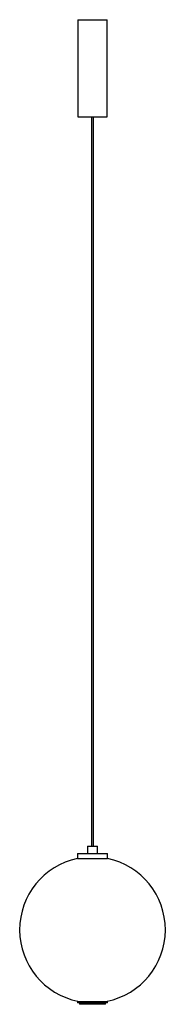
# Paper-space layout '_Derecha' of a CAD drawing. Header units: millimetres. Extents: x -150 to 150, y -206 to 1819.
import ezdxf

# ---------------------------------------------------------------- set-up
doc = ezdxf.new("R2010")
doc.units = ezdxf.units.MM

psp = doc.layouts.new('_Derecha')

# ---------------------------------------------------------------- linework, layer by layer
at = {"color": 7, "linetype": 'Continuous', "lineweight": 25}
for p, q in [((-30, 1818.7), (-30, 1618.7)), ((-30, 1818.7), (30, 1818.7)), ((30, 1618.7), (30, 1818.7)), ((-30, 1618.7), (30, 1618.7)), ((-2, 1618.7), (-2, 118.7)), ((2, 118.7), (2, 1618.7)), ((-31, 103.7), (-31, 93.7)), ((-31, 103.7), (31, 103.7)), ((-10, 118.7), (-10, 103.7)), ((-10, 118.7), (10, 118.7)), ((10, 103.7), (10, 118.7)), ((31, 93.7), (31, 103.7)), ((-31, 93.7), (31, 93.7)), ((-31, -201.3), (-31, -203.3)), ((31, -201.3), (-31, -201.3)), ((-30, -201.3), (-30, -200)), ((-29.6, -201.3), (-29.6, -200)), ((-28.6, -201.3), (-28.6, -200.2)), ((-28.4, -201.3), (-28.4, -200)), ((-26.3, -201.3), (-26.3, -200)), ((-25.4, -201.3), (-25.4, -200.2)), ((-23.7, -201.3), (-23.7, -200)), ((-20.2, -201.3), (-20.2, -200)), ((-19.5, -201.3), (-19.5, -200.2)), ((-16.4, -201.3), (-16.4, -200)), ((-11.9, -201.3), (-11.9, -200)), ((-11.5, -201.3), (-11.5, -200.2)), ((-7.4, -201.3), (-7.4, -200)), ((-2.3, -201.3), (-2.3, -200)), ((-2.3, -201.3), (-2.3, -200.2)), ((2.4, -201.3), (2.4, -200.2)), ((2.5, -201.3), (2.5, -200)), ((7.5, -201.3), (7.5, -200)), ((11.6, -201.3), (11.6, -200.2)), ((12.1, -201.3), (12.1, -200)), ((16.5, -201.3), (16.5, -200)), ((19.6, -201.3), (19.6, -200.2)), ((20.3, -201.3), (20.3, -200)), ((23.8, -201.3), (23.8, -200)), ((25.5, -201.3), (25.5, -200.2)), ((26.4, -201.3), (26.4, -200)), ((28.4, -201.3), (28.4, -200)), ((28.6, -201.3), (28.6, -200.2)), ((29.6, -201.3), (29.6, -200)), ((30, -201.3), (30, -200)), ((31, -203.3), (31, -201.3)), ((31, -203.3), (-31, -203.3)), ((-26.8, -203.3), (-26.8, -206.3)), ((26.8, -206.3), (-26.8, -206.3)), ((26.8, -206.3), (26.8, -203.3))]:
    psp.add_line(p, q, dxfattribs=at)
for start, end in [(101.9271, 258.463), (281.537, 78.0729)]:
    psp.add_arc((0, -53), 150, start, end, dxfattribs=at)

doc.saveas('drawing.dxf')
